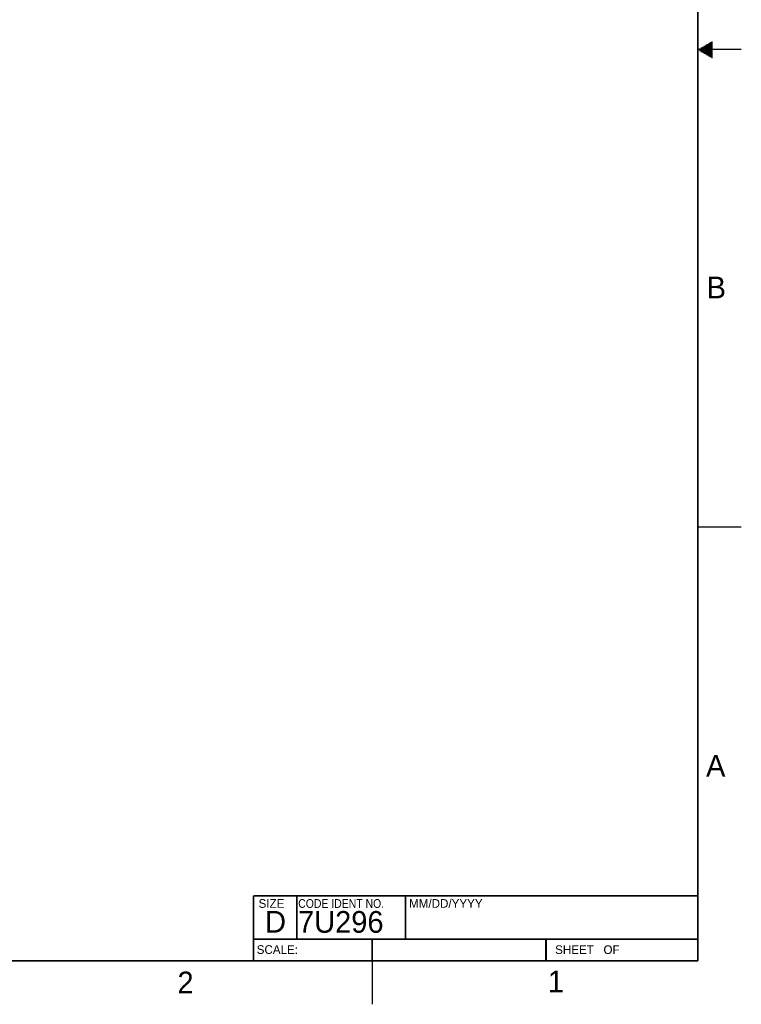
# Model space of a CAD drawing. Header units: inches. Extents: x 0 to 34, y 0 to 22.
# Tile 37 of 55: x 25.7 to 34, y 0 to 11.3. Entities that reach past the tile are written whole.
import ezdxf

# ---------------------------------------------------------------- set-up
doc = ezdxf.new("R2010")
doc.units = ezdxf.units.IN
doc.header["$LTSCALE"] = 1.87
doc.header["$MEASUREMENT"] = 0
doc.layers.get('0').update_dxf_attribs({"linetype": 'CONTINUOUS'})
doc.styles.add('TEXTSTYLE_2', font='txt')
doc.styles.add('TEXTSTYLE_3', font='txt', dxfattribs={"width": 0.9})

msp = doc.modelspace()

# ---------------------------------------------------------------- linework, layer by layer
at = {"color": 2, "linetype": 'CONTINUOUS'}
for p, q in [((33.5173, 11.01), (33.6697, 11.01)), ((33.5347, 11.02), (33.6697, 11.02)), ((33.552, 11.03), (33.6697, 11.03)), ((33.5693, 11.04), (33.6697, 11.04)), ((33.5866, 11.05), (33.6697, 11.05)), ((33.6039, 11.06), (33.6697, 11.06)), ((33.6213, 11.07), (33.6697, 11.07)), ((33.6386, 11.08), (33.6697, 11.08)), ((33.6559, 11.09), (33.6697, 11.09)), ((34, 11), (33.5, 11)), ((33.5173, 10.99), (33.6697, 10.99)), ((33.5347, 10.98), (33.6697, 10.98)), ((33.552, 10.97), (33.6697, 10.97)), ((33.5693, 10.96), (33.6697, 10.96)), ((33.5866, 10.95), (33.6697, 10.95)), ((33.6039, 10.94), (33.6697, 10.94)), ((33.6213, 10.93), (33.6697, 10.93)), ((33.6386, 10.92), (33.6697, 10.92)), ((33.6559, 10.91), (33.6697, 10.91)), ((33.5, 5.5), (34, 5.5)), ((29.75, 0), (29.75, 0.5))]:
    msp.add_line(p, q, dxfattribs=at)
at = {"color": 7, "linetype": 'CONTINUOUS', "const_width": 0.02}
for points in [[(33.5, 0.5), (33.5, 21.5)], [(28.38, 1.25), (33.5, 1.25)], [(28.38, 1.25), (28.38, 0.5)], [(0.5, 0.5), (33.5, 0.5)]]:
    msp.add_lwpolyline(points, dxfattribs=at)
at = {"color": 2, "linetype": 'CONTINUOUS', "const_width": 0.02}
for points in [[(28.88, 0.75), (28.88, 1.25)], [(30.13, 0.75), (30.13, 1.25)], [(28.38, 0.75), (33.5, 0.75)], [(29.7459, 0.75), (29.7459, 0.5)], [(31.75, 0.75), (31.75, 0.5)]]:
    msp.add_lwpolyline(points, dxfattribs=at)

# ---------------------------------------------------------------- texts
at = {"color": 2, "linetype": 'CONTINUOUS', "attachment_point": 1, "line_spacing_factor": 0.9}
for s, insert, char_height, width, style in [('B', (33.6006, 8.3845), 0.25, 0.25, 'TEXTSTYLE_2'), ('A', (33.5939, 2.8728), 0.25, 0.25, 'TEXTSTYLE_2'), ('SIZE', (28.4379, 1.2118), 0.1, 0.4, 'TEXTSTYLE_2'), ('CODE IDENT NO.', (28.8949, 1.2115), 0.1, 1.26, 'TEXTSTYLE_3'), ('MM/DD/YYYY', (30.1721, 1.2121), 0.1, 1, 'TEXTSTYLE_2'), ('SCALE:', (28.4164, 0.6806), 0.1, 0.6, 'TEXTSTYLE_2'), ('SHEET   OF', (31.8549, 0.6795), 0.1, 1, 'TEXTSTYLE_2'), ('2', (27.5035, 0.3763), 0.25, 0.25, 'TEXTSTYLE_2'), ('1', (31.7706, 0.389), 0.25, 0.25, 'TEXTSTYLE_2')]:
    msp.add_mtext(s, dxfattribs=dict(at, insert=insert, char_height=char_height, width=width, style=style))
at = {"color": 7, "linetype": 'CONTINUOUS', "char_height": 0.25, "attachment_point": 1, "line_spacing_factor": 0.9, "style": 'TEXTSTYLE_2'}
for s, insert, width in [('D  ', (28.5128, 1.0764), 0.75), ('7U296', (28.8928, 1.0745), 1.25)]:
    msp.add_mtext(s, dxfattribs=dict(at, insert=insert, width=width))

doc.saveas('drawing.dxf')
